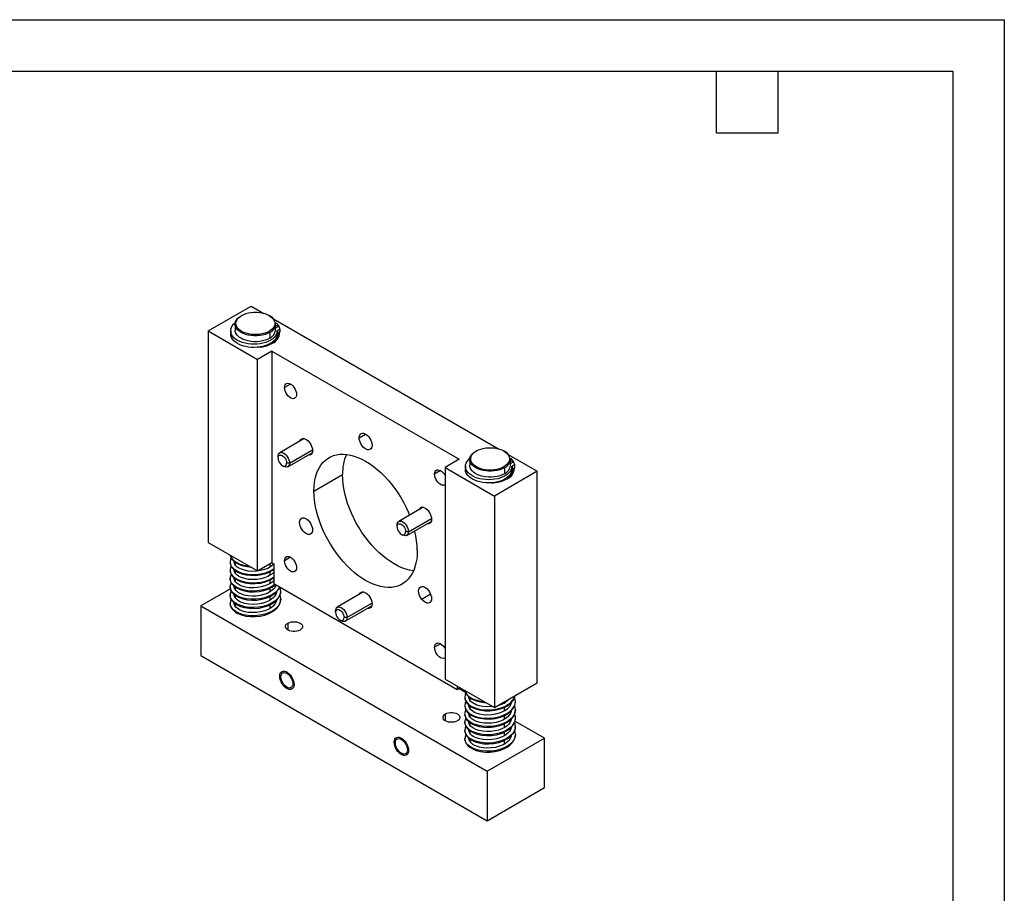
# Model space of a CAD drawing. Header units: millimetres. Extents: x 0 to 559, y 0 to 432.
# Tile 8 of 8: x 316 to 559, y 216 to 432. Entities that reach past the tile are written whole.
import ezdxf

# ---------------------------------------------------------------- set-up
doc = ezdxf.new("R2010")
doc.units = ezdxf.units.MM
doc.header["$LTSCALE"] = 2
doc.layers.add('TEXT', color=140, linetype='Continuous', lineweight=25)

msp = doc.modelspace()

# ---------------------------------------------------------------- linework, layer by layer
at = {"color": 7, "linetype": 'Continuous'}
for p, q in [((0.005, 431.805), (558.805, 431.805)), ((558.805, 431.805), (558.805, 0.005))]:
    msp.add_line(p, q, dxfattribs=at)
for p, q in [((362.129, 354.902), (372.736, 361.025)), ((372.736, 361.025), (375.889, 359.204)), ((370.261, 358.617), (370.402, 358.699)), ((377.333, 358.617), (377.191, 358.698)), ((378.26, 357.836), (433.872, 325.732)), ((368.797, 356.576), (368.797, 355.106)), ((378.797, 355.106), (378.797, 356.576)), ((379.252, 354.99), (379.797, 355.305)), ((379.797, 355.305), (379.787, 354.524)), ((379.854, 355.402), (379.854, 354.627)), ((362.129, 354.902), (374.327, 347.86)), ((362.129, 354.902), (362.129, 302.643)), ((367.693, 354.902), (367.693, 354.127)), ((377.191, 354.78), (377.332, 354.535)), ((377.332, 354.535), (377.332, 353.065)), ((379.193, 354.133), (379.193, 354.908)), ((379.252, 354.99), (379.252, 354.215)), ((379.788, 354.524), (379.252, 354.215)), ((379.688, 354.374), (379.662, 354.452)), ((379.783, 354.521), (379.787, 354.482)), ((377.907, 351.917), (377.934, 351.781)), ((377.862, 349.901), (374.327, 347.86)), ((374.327, 295.602), (374.327, 347.86)), ((377.862, 349.901), (424.178, 323.164)), ((377.862, 349.901), (377.862, 297.643)), ((382.487, 341.769), (381.002, 340.912)), ((399.429, 328.469), (401.02, 329.388)), ((385.839, 328.266), (379.808, 324.785)), ((379.394, 323.461), (379.394, 323.869)), ((381.808, 321.321), (387.839, 324.802)), ((382.222, 322.236), (387.905, 325.517)), ((428.244, 325.144), (428.385, 325.226)), ((435.315, 325.144), (435.174, 325.226)), ((436.242, 324.363), (443.447, 320.205)), ((380.454, 321.624), (380.808, 321.42)), ((382.222, 322.236), (381.515, 322.236)), ((424.178, 323.164), (420.642, 321.123)), ((420.642, 321.123), (432.84, 314.081)), ((420.642, 321.123), (420.642, 268.864)), ((425.676, 321.429), (425.676, 320.654)), ((426.779, 323.103), (426.779, 321.633)), ((435.173, 321.307), (435.315, 321.062)), ((436.779, 321.633), (436.779, 323.103)), ((437.176, 320.66), (437.176, 321.435)), ((437.234, 321.517), (437.78, 321.832)), ((437.234, 321.517), (437.234, 320.742)), ((437.78, 321.832), (437.77, 321.052)), ((437.837, 321.929), (437.837, 321.154)), ((388.257, 315.322), (395.328, 319.404)), ((419.554, 320.371), (418.068, 319.514)), ((443.447, 320.205), (432.84, 314.081)), ((435.315, 321.062), (435.315, 319.592)), ((437.77, 321.051), (437.234, 320.742)), ((437.671, 320.901), (437.645, 320.979)), ((437.766, 321.049), (437.77, 321.01)), ((443.447, 267.946), (443.447, 320.205)), ((435.889, 318.444), (435.917, 318.309)), ((432.84, 314.081), (432.84, 261.823)), ((415.233, 311.298), (409.202, 307.816)), ((408.787, 306.492), (408.787, 306.9)), ((411.202, 304.352), (417.232, 307.833)), ((411.616, 305.268), (417.299, 308.548)), ((417.095, 307.554), (416.513, 307.218)), ((387.119, 304.589), (387.701, 304.925)), ((409.848, 304.655), (410.201, 304.451)), ((411.616, 305.268), (410.909, 305.268)), ((362.129, 302.643), (374.327, 295.602)), ((367.557, 297.806), (367.553, 297.773)), ((368.547, 297.768), (368.572, 297.91)), ((368.548, 297.742), (368.552, 297.778)), ((368.552, 297.778), (368.569, 297.913)), ((368.797, 297.742), (368.797, 297.071)), ((374.327, 295.602), (377.862, 297.643)), ((377.332, 297.337), (377.332, 296.485)), ((377.862, 297.643), (378.393, 297.337)), ((378.393, 297.337), (378.393, 292.437)), ((382.487, 298.966), (381.002, 298.109)), ((367.559, 295.791), (367.564, 295.73)), ((368.558, 295.776), (368.551, 295.86)), ((368.553, 295.772), (368.567, 295.876)), ((368.561, 295.741), (368.558, 295.776)), ((368.797, 295.696), (368.797, 295.027)), ((377.332, 295.361), (377.332, 294.445)), ((367.553, 293.774), (367.547, 293.711)), ((367.569, 293.693), (367.563, 293.765)), ((368.547, 293.715), (368.566, 293.825)), ((368.561, 293.751), (368.566, 293.693)), ((368.723, 293.711), (368.572, 293.608)), ((368.797, 293.662), (368.797, 293.001)), ((377.332, 293.313), (377.332, 292.405)), ((378.393, 292.437), (423.648, 266.312)), ((378.797, 291.755), (378.797, 292.204)), ((367.625, 291.118), (360.361, 286.925)), ((367.547, 289.63), (367.552, 289.59)), ((367.554, 289.609), (367.558, 289.635)), ((368.547, 291.67), (368.573, 291.796)), ((368.547, 289.63), (368.572, 289.755)), ((368.661, 291.716), (368.551, 291.652)), ((368.573, 289.754), (368.553, 289.611)), ((368.57, 291.71), (368.568, 291.625)), ((368.726, 291.67), (368.569, 291.562)), ((368.797, 291.62), (368.797, 290.957)), ((368.797, 289.564), (368.797, 288.905)), ((377.332, 291.282), (377.332, 290.354)), ((378.797, 289.716), (378.797, 290.183)), ((380.004, 290.349), (380.046, 290.65)), ((380.03, 290.72), (380.021, 290.592)), ((380.046, 290.651), (380.038, 290.727)), ((400.536, 290.386), (394.01, 286.619)), ((417.095, 289.794), (414.922, 288.539)), ((367.566, 287.575), (367.56, 287.63)), ((368.547, 287.587), (368.571, 287.694)), ((368.551, 287.695), (368.563, 287.581)), ((368.797, 287.539), (368.797, 287.333)), ((377.332, 289.239), (377.332, 288.317)), ((377.332, 287.196), (377.332, 286.281)), ((378.797, 287.674), (378.797, 288.144)), ((396.424, 284.071), (402.602, 287.637)), ((360.361, 286.925), (431.072, 246.105)), ((360.361, 286.925), (360.361, 274.677)), ((393.596, 285.295), (393.596, 285.703)), ((396.01, 283.155), (402.535, 286.922)), ((381.858, 280.965), (381.858, 282.68)), ((394.656, 283.458), (395.009, 283.254)), ((396.424, 284.071), (395.717, 284.071)), ((419.554, 277.568), (418.068, 276.71)), ((360.361, 274.677), (431.072, 233.857)), ((420.642, 268.864), (432.84, 261.823)), ((432.84, 261.823), (443.447, 267.946)), ((423.648, 267.13), (423.648, 266.312)), ((423.648, 266.312), (424.355, 266.721)), ((425.71, 265.528), (424, 266.516)), ((425.53, 264.322), (425.534, 264.283)), ((425.54, 264.334), (425.536, 264.3)), ((426.53, 264.296), (426.555, 264.437)), ((426.53, 264.269), (426.535, 264.306)), ((426.535, 264.306), (426.552, 264.44)), ((426.779, 264.269), (426.779, 263.599)), ((435.315, 263.012), (435.315, 263.252)), ((436.779, 262.367), (436.779, 262.846)), ((425.536, 260.301), (425.529, 260.239)), ((425.53, 262.281), (425.569, 261.998)), ((425.542, 262.318), (425.547, 262.257)), ((425.552, 260.22), (425.546, 260.292)), ((426.529, 260.242), (426.549, 260.352)), ((426.541, 262.303), (426.534, 262.387)), ((426.536, 262.299), (426.549, 262.403)), ((426.544, 262.268), (426.541, 262.303)), ((426.544, 260.279), (426.549, 260.22)), ((426.779, 262.224), (426.779, 261.554)), ((435.315, 260.972), (435.315, 261.888)), ((436.779, 260.324), (436.779, 260.815)), ((420.748, 258.514), (420.748, 260.228)), ((425.539, 258.125), (425.551, 258.029)), ((426.53, 258.198), (426.555, 258.323)), ((426.553, 258.237), (426.55, 258.153)), ((426.709, 258.197), (426.552, 258.089)), ((426.706, 260.239), (426.554, 260.135)), ((426.779, 260.189), (426.779, 259.528)), ((426.779, 258.147), (426.779, 257.484)), ((435.315, 258.932), (435.315, 259.84)), ((436.779, 258.283), (436.779, 258.765)), ((445.214, 254.269), (437.92, 258.48)), ((438.001, 259.276), (438.004, 259.146)), ((425.53, 256.157), (425.534, 256.117)), ((425.537, 256.136), (425.541, 256.162)), ((426.53, 256.157), (426.559, 256.301)), ((426.556, 256.282), (426.536, 256.139)), ((426.779, 256.091), (426.779, 255.432)), ((435.315, 256.881), (435.315, 257.81)), ((435.315, 254.844), (435.315, 255.766)), ((436.779, 256.244), (436.779, 256.711)), ((437.987, 256.876), (438.029, 257.178)), ((438.013, 257.247), (438.004, 257.119)), ((438.029, 257.179), (438.021, 257.255)), ((425.549, 254.102), (425.543, 254.157)), ((426.529, 254.114), (426.554, 254.221)), ((426.533, 254.222), (426.545, 254.108)), ((426.779, 254.067), (426.779, 253.861)), ((431.072, 246.105), (445.214, 254.269)), ((435.315, 252.809), (435.315, 253.723)), ((436.779, 254.201), (436.779, 254.672)), ((445.214, 242.021), (445.214, 254.269)), ((431.072, 246.105), (431.072, 233.857)), ((431.072, 233.857), (445.214, 242.021))]:
    msp.add_line(p, q)
at = {"flags": 128}
for points in [[(377.332, 354.535), (376.793, 354.265), (376.193, 354.043), (375.544, 353.871), (374.859, 353.755), (374.153, 353.697), (373.44, 353.697), (372.734, 353.755), (372.049, 353.871), (371.4, 354.043), (370.8, 354.265), (370.261, 354.535), (369.794, 354.846), (369.408, 355.193), (369.112, 355.567), (368.911, 355.962), (368.809, 356.37), (368.809, 356.782), (368.911, 357.189), (369.112, 357.585), (369.408, 357.959), (369.794, 358.306), (370.261, 358.617)], [(377.191, 354.78), (376.673, 354.521), (376.097, 354.307), (375.474, 354.143), (374.817, 354.032), (374.139, 353.975), (373.454, 353.975), (372.776, 354.032), (372.119, 354.143), (371.496, 354.307), (370.92, 354.521), (370.402, 354.78), (369.954, 355.079), (369.584, 355.411), (369.299, 355.771), (369.106, 356.15), (369.009, 356.542), (369.009, 356.937), (369.106, 357.328), (369.299, 357.708), (369.584, 358.067), (369.954, 358.4), (370.402, 358.699)], [(370.402, 358.699), (370.92, 358.957), (371.496, 359.171), (372.119, 359.335), (372.776, 359.447), (373.454, 359.503), (374.139, 359.503), (374.817, 359.447), (375.474, 359.335), (376.097, 359.171), (376.673, 358.957), (377.191, 358.699), (377.639, 358.4), (378.009, 358.067), (378.294, 357.708), (378.487, 357.328), (378.584, 356.937), (378.584, 356.542), (378.487, 356.15), (378.294, 355.771), (378.009, 355.411), (377.639, 355.079), (377.191, 354.78)], [(379.193, 354.908), (379.145, 354.476), (379.001, 354.051), (378.762, 353.641), (378.433, 353.253), (378.019, 352.892), (377.527, 352.565), (376.966, 352.279), (376.345, 352.036), (375.675, 351.843), (374.966, 351.701), (374.232, 351.614), (373.485, 351.583), (372.737, 351.608), (372, 351.689), (371.289, 351.824), (370.614, 352.012), (369.987, 352.249), (369.418, 352.531), (368.918, 352.854), (368.495, 353.211), (368.156, 353.597), (367.907, 354.005), (367.752, 354.428), (367.693, 354.859), (367.733, 355.291), (367.869, 355.717), (368.1, 356.129), (368.422, 356.519), (368.824, 356.879)], [(378.797, 356.271), (378.852, 356.272), (379.044, 356.25), (379.206, 356.188), (379.314, 356.094), (379.352, 355.984), (379.314, 355.873), (379.206, 355.78)], [(379.193, 354.133), (379.145, 353.701), (379.001, 353.276), (378.762, 352.866), (378.433, 352.478), (378.019, 352.117), (377.527, 351.79), (376.966, 351.504), (376.345, 351.261), (375.675, 351.068), (374.966, 350.926), (374.232, 350.839), (373.485, 350.808), (372.737, 350.833), (372, 350.914), (371.289, 351.049), (370.614, 351.237), (369.987, 351.474), (369.418, 351.756), (368.918, 352.079), (368.495, 352.436), (368.156, 352.822), (367.907, 353.23), (367.752, 353.653), (367.693, 354.084), (367.693, 354.127)], [(377.332, 353.065), (376.793, 352.795), (376.193, 352.573), (375.544, 352.402), (374.859, 352.286), (374.153, 352.227), (373.44, 352.227), (372.734, 352.286), (372.049, 352.402), (371.4, 352.573), (370.8, 352.795), (370.261, 353.065), (369.794, 353.376), (369.408, 353.723), (369.112, 354.097), (368.911, 354.493), (368.809, 354.9), (368.797, 355.106)], [(379.776, 354.004), (379.745, 354.17), (379.688, 354.374)], [(375.137, 350.913), (374.339, 350.84), (374.127, 350.831)], [(381.002, 340.912), (381.039, 341.272), (381.149, 341.571), (381.326, 341.794), (381.561, 341.929), (381.843, 341.971), (382.156, 341.917), (382.487, 341.769), (382.817, 341.535), (383.131, 341.227), (383.413, 340.861), (383.648, 340.453), (383.825, 340.026), (383.935, 339.6), (383.972, 339.197)], [(383.972, 339.197), (383.935, 338.837), (383.825, 338.538), (383.648, 338.315), (383.413, 338.179), (383.131, 338.137), (382.817, 338.192), (382.487, 338.34), (382.156, 338.573), (381.843, 338.881), (381.561, 339.248), (381.326, 339.655), (381.149, 340.083), (381.039, 340.509), (381.002, 340.912)], [(399.429, 328.469), (399.464, 328.831), (399.567, 329.137), (399.733, 329.374), (399.956, 329.531), (400.225, 329.601), (400.528, 329.582), (400.854, 329.474), (401.186, 329.282), (401.512, 329.014), (401.816, 328.683), (402.085, 328.302), (402.307, 327.888), (402.474, 327.459), (402.576, 327.034), (402.611, 326.632)], [(402.611, 326.632), (402.576, 326.27), (402.474, 325.964), (402.307, 325.728), (402.085, 325.571), (401.816, 325.5), (401.512, 325.52), (401.186, 325.628), (400.854, 325.82), (400.528, 326.087), (400.225, 326.419), (399.956, 326.8), (399.733, 327.214), (399.567, 327.643), (399.464, 328.067), (399.429, 328.469)], [(384.808, 327.671), (384.87, 327.823), (385.036, 328.06), (385.259, 328.217), (385.528, 328.287), (385.832, 328.268), (386.157, 328.16), (386.489, 327.968), (386.815, 327.7), (387.119, 327.368)], [(387.119, 327.368), (387.388, 326.987), (387.61, 326.573), (387.777, 326.145), (387.879, 325.72), (387.914, 325.318), (387.879, 324.956), (387.777, 324.65), (387.61, 324.414), (387.388, 324.257), (387.119, 324.186), (386.815, 324.206), (386.808, 324.207)], [(428.385, 325.226), (428.903, 325.485), (429.479, 325.699), (430.102, 325.863), (430.759, 325.974), (431.437, 326.03), (432.122, 326.03), (432.8, 325.974), (433.457, 325.863), (434.08, 325.699), (434.656, 325.485), (435.173, 325.226), (435.622, 324.927), (435.992, 324.594), (436.277, 324.235), (436.47, 323.855), (436.567, 323.464), (436.567, 323.069), (436.47, 322.677), (436.277, 322.298), (435.992, 321.938), (435.622, 321.606), (435.173, 321.307)], [(379.394, 323.869), (379.429, 324.212), (379.534, 324.497), (379.702, 324.709), (379.926, 324.838), (380.194, 324.878), (380.493, 324.826), (380.808, 324.686), (381.122, 324.463), (381.421, 324.17), (381.69, 323.82), (381.913, 323.433), (382.082, 323.026), (382.187, 322.62), (382.222, 322.236)], [(379.394, 323.461), (379.43, 323.757), (379.536, 323.991), (379.704, 324.148), (379.924, 324.215), (380.18, 324.19), (380.454, 324.073), (380.729, 323.873), (380.985, 323.603), (381.204, 323.282), (381.373, 322.931), (381.479, 322.574), (381.515, 322.236)], [(388.257, 315.322), (388.293, 316.403), (388.399, 317.436), (388.577, 318.417), (388.824, 319.339), (389.139, 320.197), (389.521, 320.987), (389.967, 321.704), (390.475, 322.344), (391.041, 322.904), (391.664, 323.38), (392.339, 323.769), (393.062, 324.071), (393.83, 324.282), (394.638, 324.402), (395.482, 324.43), (396.357, 324.365), (397.258, 324.209), (398.18, 323.962), (399.118, 323.626), (400.066, 323.202), (401.02, 322.692), (401.974, 322.101), (402.922, 321.43), (403.86, 320.683), (404.782, 319.866), (405.683, 318.982), (406.558, 318.036), (407.402, 317.034), (408.21, 315.981), (408.978, 314.883), (409.701, 313.746), (410.376, 312.577), (410.999, 311.383), (411.566, 310.169), (411.902, 309.375)], [(435.315, 321.062), (434.776, 320.792), (434.176, 320.57), (433.527, 320.399), (432.842, 320.283), (432.136, 320.224), (431.423, 320.224), (430.716, 320.283), (430.032, 320.399), (429.383, 320.57), (428.783, 320.792), (428.244, 321.062), (427.777, 321.373), (427.391, 321.72), (427.095, 322.094), (426.894, 322.49), (426.792, 322.897), (426.792, 323.309), (426.894, 323.717), (427.095, 324.112), (427.391, 324.486), (427.777, 324.833), (428.244, 325.144)], [(435.173, 321.307), (434.656, 321.048), (434.08, 320.834), (433.457, 320.67), (432.8, 320.559), (432.122, 320.503), (431.437, 320.503), (430.759, 320.559), (430.102, 320.67), (429.479, 320.834), (428.903, 321.048), (428.385, 321.307), (427.937, 321.606), (427.566, 321.938), (427.282, 322.298), (427.089, 322.677), (426.992, 323.069), (426.992, 323.464), (427.089, 323.855), (427.282, 324.235), (427.566, 324.594), (427.937, 324.927), (428.385, 325.226)], [(379.394, 323.461), (379.43, 323.123), (379.536, 322.766), (379.704, 322.415), (379.924, 322.094), (380.18, 321.824), (380.454, 321.624), (380.729, 321.507), (380.985, 321.482), (381.204, 321.55), (381.373, 321.706), (381.479, 321.94), (381.515, 322.236)], [(382.222, 322.236), (382.187, 321.893), (382.082, 321.609), (381.913, 321.396), (381.69, 321.267), (381.421, 321.227), (381.122, 321.279), (380.808, 321.42), (380.808, 321.42)], [(437.176, 321.435), (437.128, 321.003), (436.984, 320.579), (436.745, 320.169), (436.416, 319.78), (436.002, 319.419), (435.51, 319.093), (434.949, 318.806), (434.328, 318.564), (433.657, 318.37), (432.949, 318.229), (432.215, 318.141), (431.468, 318.11), (430.719, 318.135), (429.983, 318.216), (429.271, 318.352), (428.596, 318.54), (427.969, 318.777), (427.401, 319.059), (426.901, 319.381), (426.478, 319.738), (426.139, 320.124), (425.89, 320.532), (425.735, 320.955), (425.676, 321.387), (425.715, 321.819), (425.852, 322.244), (426.083, 322.656), (426.404, 323.047), (426.807, 323.406)], [(435.315, 319.592), (434.776, 319.323), (434.176, 319.1), (433.527, 318.929), (432.842, 318.813), (432.136, 318.754), (431.423, 318.754), (430.716, 318.813), (430.032, 318.929), (429.383, 319.1), (428.783, 319.323), (428.244, 319.592), (427.777, 319.904), (427.391, 320.25), (427.095, 320.625), (426.894, 321.02), (426.792, 321.427), (426.779, 321.633)], [(436.779, 322.798), (436.835, 322.8), (437.026, 322.778), (437.189, 322.715), (437.297, 322.621), (437.335, 322.511), (437.297, 322.401), (437.189, 322.307)], [(412.859, 295.612), (412.754, 295.624), (411.853, 295.78), (410.931, 296.027), (409.993, 296.364), (409.045, 296.788), (408.091, 297.297), (407.137, 297.889), (406.189, 298.56), (405.251, 299.306), (404.329, 300.124), (403.428, 301.008), (402.553, 301.954), (401.71, 302.956), (400.901, 304.009), (400.133, 305.107), (399.41, 306.243), (398.735, 307.412), (398.112, 308.607), (397.546, 309.821), (397.038, 311.047), (396.592, 312.279), (396.21, 313.51), (395.895, 314.732), (395.648, 315.94), (395.47, 317.125), (395.364, 318.282), (395.328, 319.404)], [(418.068, 319.514), (418.106, 319.874), (418.216, 320.173), (418.392, 320.396), (418.628, 320.531), (418.909, 320.573), (419.223, 320.519), (419.553, 320.371), (419.884, 320.137), (420.198, 319.829), (420.479, 319.462), (420.642, 319.193)], [(420.642, 316.862), (420.479, 316.781), (420.198, 316.739), (419.884, 316.794), (419.553, 316.942), (419.223, 317.175), (418.909, 317.483), (418.628, 317.85), (418.392, 318.257), (418.216, 318.685), (418.106, 319.11), (418.068, 319.514)], [(437.176, 320.66), (437.128, 320.228), (436.984, 319.804), (436.745, 319.394), (436.416, 319.005), (436.002, 318.644), (435.51, 318.318), (434.949, 318.031), (434.328, 317.789), (433.657, 317.595), (432.949, 317.453), (432.215, 317.366), (431.468, 317.335), (430.719, 317.36), (429.983, 317.441), (429.271, 317.577), (428.596, 317.764), (427.969, 318.001), (427.401, 318.284), (426.901, 318.606), (426.478, 318.963), (426.139, 319.349), (425.89, 319.757), (425.735, 320.18), (425.676, 320.612), (425.676, 320.654)], [(437.759, 320.531), (437.728, 320.697), (437.671, 320.901)], [(413.783, 300.586), (413.748, 299.505), (413.641, 298.471), (413.463, 297.491), (413.216, 296.569), (412.901, 295.71), (412.519, 294.921), (412.073, 294.204), (411.566, 293.563), (410.999, 293.004), (410.376, 292.528), (409.701, 292.138), (408.978, 291.837), (408.21, 291.626), (407.402, 291.506), (406.558, 291.478), (405.683, 291.542), (404.782, 291.698), (403.86, 291.945), (402.922, 292.282), (401.974, 292.706), (401.02, 293.215), (400.066, 293.807), (399.118, 294.478), (398.18, 295.224), (397.258, 296.042), (396.357, 296.926), (395.482, 297.872), (394.638, 298.874), (393.83, 299.927), (393.062, 301.025), (392.339, 302.161), (391.664, 303.33), (391.041, 304.525), (390.475, 305.739), (389.967, 306.965), (389.521, 308.197), (389.139, 309.428), (388.824, 310.65), (388.577, 311.857), (388.399, 313.043), (388.293, 314.2), (388.257, 315.322)], [(414.922, 311.318), (415.225, 311.299), (415.551, 311.191), (415.883, 310.999), (416.209, 310.731), (416.513, 310.4), (416.782, 310.019), (417.004, 309.605), (417.171, 309.176), (417.273, 308.752), (417.308, 308.349), (417.273, 307.988), (417.171, 307.682), (417.004, 307.445), (416.782, 307.288), (416.513, 307.218)], [(387.119, 304.589), (386.815, 304.609), (386.489, 304.717), (386.157, 304.909), (385.832, 305.176), (385.528, 305.508), (385.259, 305.889), (385.036, 306.303), (384.87, 306.731), (384.767, 307.156), (384.732, 307.558), (384.767, 307.92), (384.87, 308.226), (385.036, 308.463), (385.259, 308.62), (385.528, 308.69)], [(385.528, 308.69), (385.832, 308.671), (386.157, 308.563), (386.489, 308.371), (386.815, 308.103), (387.119, 307.772), (387.388, 307.39), (387.61, 306.976), (387.777, 306.548), (387.879, 306.123), (387.914, 305.721), (387.879, 305.359), (387.777, 305.053), (387.61, 304.817), (387.388, 304.66), (387.119, 304.589)], [(408.787, 306.9), (408.823, 307.243), (408.927, 307.528), (409.096, 307.74), (409.32, 307.87), (409.588, 307.91), (409.887, 307.858), (410.202, 307.717), (410.516, 307.494), (410.815, 307.201), (411.083, 306.852), (411.307, 306.464), (411.476, 306.057), (411.58, 305.651), (411.616, 305.268)], [(408.787, 306.492), (408.824, 306.788), (408.93, 307.022), (409.098, 307.179), (409.318, 307.247), (409.574, 307.221), (409.848, 307.105), (410.123, 306.904), (410.378, 306.634), (410.598, 306.313), (410.767, 305.962), (410.873, 305.605), (410.909, 305.268)], [(408.787, 306.492), (408.824, 306.154), (408.93, 305.798), (409.098, 305.447), (409.318, 305.125), (409.574, 304.855), (409.848, 304.655), (410.123, 304.538), (410.378, 304.513), (410.598, 304.581), (410.767, 304.737), (410.873, 304.971), (410.909, 305.268)], [(416.513, 307.218), (416.209, 307.237), (416.202, 307.238)], [(411.616, 305.268), (411.58, 304.925), (411.476, 304.64), (411.307, 304.427), (411.083, 304.298), (410.815, 304.258), (410.516, 304.31), (410.202, 304.451), (410.201, 304.451)], [(367.587, 299.511), (367.61, 299.331), (367.756, 298.921), (367.933, 298.604), (368.124, 298.346), (368.639, 297.845), (369.342, 297.384), (370.212, 297.001), (371.221, 296.718), (372.344, 296.551), (372.699, 296.541)], [(367.587, 299.511), (367.734, 299.04), (368.07, 298.525), (368.566, 298.05), (369.207, 297.63), (369.976, 297.278), (370.85, 297.006), (371.807, 296.821), (372.287, 296.779)], [(367.82, 298.807), (367.642, 298.416), (367.547, 297.794)], [(367.547, 297.795), (367.594, 297.356), (367.709, 296.988), (367.93, 296.568), (368.131, 296.296), (368.273, 296.137), (368.425, 295.987), (368.944, 295.581), (369.637, 295.194), (370.487, 294.867), (371.489, 294.624), (372.602, 294.491), (373.756, 294.485), (374.912, 294.607), (376.032, 294.857), (377.044, 295.215), (377.905, 295.651), (378.393, 295.991)], [(367.827, 296.764), (367.678, 296.482), (367.547, 295.754)], [(367.553, 297.773), (367.548, 297.731), (367.655, 297.187), (367.933, 296.661), (368.374, 296.17), (368.966, 295.73), (369.691, 295.352), (370.531, 295.051), (371.462, 294.834), (372.457, 294.711), (373.49, 294.686), (374.531, 294.761), (375.552, 294.935), (376.524, 295.206), (377.42, 295.567), (378.216, 296.01), (378.393, 296.145)], [(378.393, 297.31), (378.061, 296.985), (377.52, 296.587), (376.834, 296.214), (376.011, 295.894), (375.075, 295.651), (374.074, 295.506), (373.044, 295.471), (372.025, 295.549), (371.1, 295.73), (370.338, 295.978), (369.922, 296.166), (369.577, 296.361), (369.251, 296.592), (368.999, 296.821), (368.774, 297.099), (368.61, 297.424), (368.547, 297.794)], [(368.711, 297.798), (368.617, 297.728), (368.566, 297.682)], [(381.002, 298.109), (381.039, 298.469), (381.149, 298.768), (381.326, 298.991), (381.561, 299.126), (381.843, 299.168), (382.156, 299.114), (382.487, 298.966), (382.817, 298.732), (383.131, 298.424), (383.413, 298.057), (383.648, 297.65), (383.825, 297.223), (383.935, 296.797), (383.972, 296.394)], [(383.972, 296.394), (383.935, 296.034), (383.825, 295.735), (383.648, 295.512), (383.413, 295.376), (383.131, 295.334), (382.817, 295.389), (382.487, 295.537), (382.156, 295.77), (381.843, 296.078), (381.561, 296.445), (381.326, 296.852), (381.149, 297.28), (381.039, 297.705), (381.002, 298.109)], [(367.547, 295.754), (367.625, 295.188), (367.798, 294.752), (367.987, 294.442), (368.148, 294.235), (368.591, 293.801), (369.276, 293.338), (370.162, 292.936), (371.242, 292.631), (372.466, 292.459), (373.762, 292.444), (375.075, 292.593), (376.337, 292.909), (377.448, 293.36), (378.37, 293.917), (378.393, 293.936)], [(367.564, 295.73), (367.597, 295.336), (367.816, 294.802), (368.2, 294.297), (368.74, 293.837), (369.421, 293.436), (370.223, 293.106), (371.124, 292.859), (372.1, 292.702), (373.123, 292.642), (374.165, 292.682), (375.196, 292.821), (376.188, 293.059), (377.114, 293.388), (377.948, 293.803), (378.393, 294.106)], [(378.393, 295.272), (378.1, 294.978), (377.569, 294.577), (376.891, 294.199), (376.074, 293.873), (375.143, 293.623), (374.144, 293.472), (373.114, 293.428), (372.092, 293.499), (371.16, 293.673), (370.39, 293.916), (369.969, 294.101), (369.618, 294.294), (369.284, 294.524), (369.022, 294.756), (368.786, 295.039), (368.614, 295.373), (368.547, 295.754)], [(368.715, 295.76), (368.679, 295.736), (368.566, 295.643)], [(367.547, 293.712), (367.603, 293.236), (367.736, 292.841), (367.902, 292.529), (368.083, 292.272), (368.545, 291.798), (369.161, 291.362), (369.998, 290.957), (371.075, 290.626), (372.275, 290.434), (373.511, 290.393), (374.731, 290.496), (375.891, 290.735), (376.951, 291.093), (377.883, 291.556), (378.656, 292.098), (378.797, 292.237)], [(378.667, 292.279), (378.302, 291.984), (377.42, 291.484), (376.413, 291.087), (375.315, 290.803), (374.164, 290.64), (373.001, 290.603), (371.865, 290.689), (370.796, 290.895), (369.832, 291.211), (369.005, 291.623), (368.343, 292.115), (367.872, 292.669), (367.606, 293.263), (367.569, 293.693)], [(378.393, 293.241), (378.154, 292.985), (377.619, 292.569), (376.947, 292.185), (376.157, 291.859), (375.267, 291.609), (374.304, 291.447), (373.302, 291.387), (372.297, 291.434), (371.331, 291.591), (370.478, 291.841), (369.815, 292.139), (369.33, 292.448), (369.099, 292.64), (368.847, 292.916), (368.636, 293.275), (368.547, 293.715)], [(378.952, 292.115), (378.776, 291.707), (378.577, 291.405), (378.406, 291.197), (377.975, 290.789), (377.398, 290.388), (376.688, 290.025), (375.868, 289.725), (374.957, 289.503), (373.984, 289.375), (372.983, 289.348), (371.993, 289.429), (371.054, 289.618), (370.25, 289.89), (369.663, 290.184), (369.262, 290.459), (369.067, 290.63), (368.837, 290.888), (368.635, 291.236), (368.547, 291.671)], [(380.021, 290.592), (379.987, 290.111), (379.721, 289.397), (379.249, 288.722), (378.589, 288.108), (377.761, 287.574), (376.797, 287.138), (375.728, 286.811), (374.592, 286.603), (373.429, 286.519), (372.278, 286.56), (371.18, 286.723), (370.173, 287), (369.291, 287.378), (368.566, 287.843), (368.023, 288.377), (367.679, 288.958), (367.548, 289.565), (367.554, 289.609)], [(367.556, 291.597), (367.613, 291.151), (367.759, 290.75), (367.918, 290.462), (368.045, 290.281), (368.155, 290.144), (368.285, 290), (368.826, 289.538), (369.599, 289.089), (370.55, 288.724), (371.662, 288.47), (372.896, 288.353), (374.165, 288.389), (375.412, 288.578), (376.589, 288.912), (377.602, 289.357), (378.343, 289.814), (378.704, 290.097), (379.018, 290.39), (379.36, 290.785), (379.61, 291.156), (379.829, 291.597), (379.832, 291.607)], [(367.561, 289.504), (367.6, 289.163), (367.729, 288.775), (367.891, 288.464), (368.074, 288.201), (368.574, 287.691), (369.268, 287.218), (370.131, 286.823), (371.137, 286.529), (372.261, 286.352), (373.469, 286.309), (374.718, 286.412), (375.957, 286.67), (377.099, 287.073), (378.026, 287.56), (378.741, 288.088), (379.27, 288.63), (379.475, 288.903), (379.709, 289.294), (379.938, 289.874), (379.961, 290.041)], [(379.805, 291.622), (379.42, 290.971), (378.816, 290.335), (378.039, 289.775), (377.114, 289.306), (376.074, 288.943), (374.956, 288.697), (373.797, 288.574), (372.637, 288.575), (371.519, 288.701), (370.479, 288.942), (369.554, 289.29), (368.777, 289.729), (368.173, 290.243), (367.765, 290.812), (367.566, 291.414), (367.574, 291.711)], [(379.019, 290.392), (379.006, 290.267), (378.899, 289.92), (378.744, 289.611), (378.562, 289.344), (378.181, 288.927), (377.777, 288.596), (377.188, 288.227), (376.371, 287.854), (375.391, 287.555), (374.335, 287.368), (373.248, 287.304), (372.179, 287.364), (371.222, 287.533), (370.43, 287.777), (369.995, 287.964), (369.632, 288.161), (369.277, 288.405), (369.012, 288.643), (368.778, 288.927), (368.611, 289.258), (368.547, 289.63), (368.547, 289.63)], [(380.046, 288.608), (379.961, 289.296), (379.842, 289.633)], [(380.029, 290.825), (379.99, 291.212), (379.884, 291.576)], [(399.505, 289.791), (399.567, 289.943), (399.733, 290.18), (399.956, 290.337), (400.225, 290.407), (400.528, 290.388), (400.854, 290.28), (401.186, 290.088), (401.512, 289.82), (401.816, 289.489), (402.085, 289.108), (402.307, 288.694), (402.474, 288.265), (402.576, 287.84), (402.611, 287.438)], [(414.922, 288.539), (414.652, 288.92), (414.43, 289.334), (414.264, 289.763), (414.161, 290.187), (414.126, 290.589), (414.161, 290.951), (414.264, 291.257), (414.43, 291.494), (414.652, 291.651), (414.922, 291.721), (415.225, 291.702), (415.551, 291.594), (415.883, 291.402), (416.209, 291.134), (416.513, 290.803)], [(416.513, 290.803), (416.782, 290.422), (417.004, 290.008), (417.171, 289.579), (417.273, 289.155), (417.308, 288.752), (417.273, 288.391), (417.171, 288.085), (417.004, 287.848), (416.782, 287.691), (416.513, 287.621), (416.209, 287.64), (415.883, 287.748), (415.551, 287.94), (415.225, 288.207), (414.922, 288.539)], [(367.826, 288.587), (367.713, 288.404), (367.547, 287.59)], [(367.547, 287.59), (367.608, 287.091), (367.745, 286.697), (367.901, 286.407), (368.034, 286.212), (368.147, 286.07), (368.278, 285.925), (368.793, 285.479), (369.497, 285.056), (370.374, 284.697), (371.42, 284.43), (372.576, 284.286), (373.777, 284.279), (374.981, 284.412), (376.135, 284.68), (377.156, 285.057), (378.015, 285.512), (378.695, 286.007), (379.15, 286.448), (379.362, 286.704), (379.647, 287.138), (379.837, 287.536), (379.986, 288.027), (380.036, 288.508)], [(380.041, 288.609), (380.046, 288.57), (379.926, 287.841), (379.594, 287.137), (379.06, 286.479), (378.344, 285.889), (377.47, 285.384), (376.469, 284.981), (375.375, 284.691), (374.226, 284.522), (373.062, 284.477), (371.924, 284.558), (370.85, 284.757), (369.879, 285.067), (369.044, 285.475), (368.374, 285.964), (367.892, 286.515), (367.615, 287.107), (367.566, 287.575)], [(379.016, 288.369), (378.987, 288.145), (378.85, 287.77), (378.691, 287.485), (378.533, 287.265), (378.151, 286.858), (377.664, 286.475), (376.996, 286.085), (376.122, 285.723), (375.112, 285.451), (374.066, 285.299), (373.029, 285.264), (372.043, 285.34), (371.167, 285.506), (370.428, 285.736), (370.014, 285.913), (369.65, 286.108), (369.272, 286.368), (369.001, 286.612), (368.769, 286.899), (368.608, 287.226), (368.547, 287.589), (368.547, 287.589)], [(402.611, 287.438), (402.576, 287.076), (402.474, 286.77), (402.307, 286.534), (402.085, 286.377), (401.816, 286.307), (401.512, 286.326), (401.505, 286.327)], [(393.596, 285.703), (393.631, 286.046), (393.736, 286.331), (393.904, 286.544), (394.128, 286.673), (394.396, 286.713), (394.695, 286.661), (395.01, 286.52), (395.324, 286.298), (395.623, 286.004), (395.891, 285.655), (396.115, 285.267), (396.284, 284.86), (396.388, 284.455), (396.424, 284.071)], [(393.596, 285.295), (393.632, 285.591), (393.738, 285.826), (393.906, 285.982), (394.126, 286.05), (394.382, 286.025), (394.656, 285.908), (394.931, 285.708), (395.186, 285.438), (395.406, 285.116), (395.575, 284.765), (395.681, 284.409), (395.717, 284.071)], [(393.596, 285.295), (393.632, 284.957), (393.738, 284.601), (393.906, 284.25), (394.126, 283.928), (394.382, 283.658), (394.656, 283.458), (394.931, 283.341), (395.186, 283.316), (395.406, 283.384), (395.575, 283.54), (395.681, 283.775), (395.717, 284.071)], [(384.827, 280.965), (384.46, 280.796), (384.036, 280.678), (383.578, 280.618), (383.107, 280.618), (382.649, 280.678), (382.225, 280.796), (381.858, 280.965), (381.564, 281.178), (381.36, 281.422), (381.256, 281.687), (381.256, 281.958), (381.36, 282.223), (381.564, 282.467), (381.858, 282.68)], [(381.858, 282.68), (382.225, 282.849), (382.649, 282.967), (383.107, 283.027), (383.578, 283.027), (384.036, 282.967), (384.46, 282.849), (384.827, 282.68), (385.121, 282.467), (385.325, 282.223), (385.429, 281.958), (385.429, 281.687), (385.325, 281.422), (385.121, 281.178), (384.827, 280.965)], [(396.424, 284.071), (396.388, 283.728), (396.284, 283.443), (396.115, 283.231), (395.891, 283.101), (395.623, 283.061), (395.324, 283.113), (395.01, 283.254), (395.009, 283.254)], [(418.068, 276.71), (418.106, 277.071), (418.216, 277.37), (418.392, 277.593), (418.628, 277.728), (418.909, 277.77), (419.223, 277.716), (419.553, 277.568), (419.884, 277.334), (420.198, 277.026), (420.479, 276.659), (420.642, 276.39)], [(420.642, 274.059), (420.479, 273.978), (420.198, 273.936), (419.884, 273.991), (419.553, 274.138), (419.223, 274.372), (418.909, 274.68), (418.628, 275.047), (418.392, 275.454), (418.216, 275.882), (418.106, 276.307), (418.068, 276.71)], [(379.807, 269.575), (379.846, 269.977), (379.96, 270.317), (380.145, 270.58), (380.392, 270.755), (380.691, 270.833), (381.028, 270.812), (381.39, 270.692), (381.759, 270.478), (382.121, 270.181), (382.459, 269.812), (382.758, 269.389), (383.005, 268.929), (383.19, 268.453), (383.304, 267.981), (383.342, 267.534)], [(380.09, 269.412), (380.127, 269.772), (380.237, 270.071), (380.414, 270.294), (380.649, 270.43), (380.93, 270.472), (381.244, 270.417), (381.575, 270.27), (381.905, 270.036), (382.219, 269.728), (382.501, 269.361), (382.736, 268.954), (382.913, 268.527), (383.022, 268.101), (383.06, 267.698)], [(383.342, 267.534), (383.304, 267.132), (383.19, 266.792), (383.005, 266.529), (382.758, 266.355), (382.459, 266.277), (382.121, 266.298), (381.759, 266.418), (381.39, 266.631), (381.028, 266.929), (380.691, 267.297), (380.392, 267.721), (380.145, 268.181), (379.96, 268.657), (379.846, 269.129), (379.807, 269.575)], [(383.06, 267.698), (383.022, 267.338), (382.913, 267.039), (382.736, 266.816), (382.501, 266.68), (382.219, 266.638), (381.905, 266.692), (381.575, 266.84), (381.244, 267.074), (380.93, 267.382), (380.649, 267.749), (380.414, 268.156), (380.237, 268.583), (380.127, 269.009), (380.09, 269.412)], [(425.803, 265.334), (425.625, 264.943), (425.53, 264.321)], [(425.57, 266.038), (425.592, 265.858), (425.739, 265.448), (425.916, 265.132), (426.106, 264.873), (426.621, 264.373), (427.325, 263.911), (428.195, 263.528), (429.204, 263.245), (430.327, 263.079), (430.682, 263.069)], [(425.57, 266.038), (425.717, 265.567), (426.053, 265.052), (426.549, 264.577), (427.19, 264.157), (427.958, 263.805), (428.833, 263.533), (429.79, 263.349), (430.27, 263.306)], [(425.809, 263.292), (425.661, 263.009), (425.53, 262.281)], [(425.536, 264.3), (425.531, 264.258), (425.638, 263.714), (425.916, 263.188), (426.356, 262.698), (426.948, 262.257), (427.674, 261.879), (428.514, 261.578), (429.444, 261.362), (430.44, 261.238), (431.473, 261.213), (432.514, 261.288), (433.535, 261.463), (434.507, 261.733), (435.403, 262.094), (436.199, 262.537), (436.871, 263.05), (437.402, 263.622), (437.778, 264.237), (437.951, 264.773)], [(425.543, 264.194), (425.577, 263.884), (425.692, 263.515), (425.913, 263.095), (426.114, 262.824), (426.255, 262.664), (426.407, 262.515), (426.927, 262.108), (427.62, 261.722), (428.47, 261.395), (429.472, 261.151), (430.585, 261.018), (431.739, 261.012), (432.895, 261.134), (434.015, 261.384), (435.027, 261.742), (435.887, 262.179), (436.591, 262.669), (437.117, 263.165), (437.253, 263.324), (437.378, 263.483), (437.55, 263.737), (437.706, 264.016), (437.859, 264.375), (437.97, 264.785)], [(425.547, 262.257), (425.58, 261.863), (425.799, 261.329), (426.183, 260.825), (426.723, 260.364), (427.404, 259.963), (428.206, 259.634), (429.107, 259.386), (430.083, 259.23), (431.106, 259.169), (432.147, 259.209), (433.179, 259.348), (434.171, 259.586), (435.097, 259.916), (435.931, 260.331), (436.649, 260.82), (437.232, 261.373), (437.664, 261.975), (437.932, 262.61), (438.029, 263.263), (438.026, 263.288)], [(425.591, 261.836), (425.608, 261.716), (425.781, 261.28), (425.97, 260.969), (426.131, 260.762), (426.573, 260.328), (427.259, 259.865), (428.144, 259.463), (429.224, 259.158), (430.449, 258.986), (431.745, 258.971), (433.058, 259.121), (434.32, 259.436), (435.431, 259.888), (436.353, 260.444), (437.048, 261.05), (437.519, 261.647), (437.867, 262.356), (437.984, 262.8), (438.029, 263.302)], [(432.391, 262.082), (432.057, 262.034), (431.026, 261.998), (430.008, 262.076), (429.083, 262.257), (428.32, 262.506), (427.905, 262.693), (427.56, 262.888), (427.234, 263.119), (426.982, 263.348), (426.757, 263.626), (426.593, 263.952), (426.53, 264.322)], [(436.989, 263.044), (436.941, 262.735), (436.754, 262.309), (436.565, 262.021), (436.429, 261.853), (436.083, 261.505), (435.551, 261.104), (434.873, 260.727), (434.057, 260.4), (433.126, 260.15), (432.127, 259.999), (431.096, 259.956), (430.075, 260.026), (429.143, 260.2), (428.373, 260.444), (427.952, 260.628), (427.601, 260.821), (427.266, 261.052), (427.005, 261.283), (426.769, 261.567), (426.596, 261.9), (426.53, 262.281), (426.53, 262.281)], [(426.694, 264.325), (426.6, 264.256), (426.549, 264.21)], [(438.029, 263.303), (437.925, 264.063), (437.83, 264.307)], [(420.748, 260.228), (421.116, 260.398), (421.54, 260.516), (421.998, 260.576), (422.468, 260.576), (422.927, 260.516), (423.351, 260.398), (423.718, 260.228), (424.011, 260.016), (424.215, 259.772), (424.32, 259.507), (424.32, 259.236), (424.215, 258.971), (424.011, 258.726), (423.718, 258.514)], [(425.529, 260.239), (425.585, 259.763), (425.719, 259.368), (425.885, 259.056), (426.066, 258.799), (426.528, 258.325), (427.144, 257.89), (427.981, 257.484), (429.058, 257.153), (430.258, 256.961), (431.494, 256.92), (432.714, 257.024), (433.874, 257.262), (434.934, 257.621), (435.866, 258.083), (436.638, 258.625), (437.222, 259.203), (437.449, 259.5), (437.694, 259.909), (437.923, 260.494), (438.029, 261.262)], [(438.011, 261.33), (438.028, 261.183), (437.897, 260.455), (437.553, 259.752), (437.009, 259.097), (436.285, 258.511), (435.403, 258.012), (434.396, 257.614), (433.298, 257.33), (432.147, 257.167), (430.984, 257.13), (429.848, 257.217), (428.779, 257.422), (427.814, 257.738), (426.987, 258.15), (426.326, 258.643), (425.855, 259.196), (425.588, 259.79), (425.552, 260.22)], [(436.996, 261.004), (436.97, 260.796), (436.834, 260.422), (436.677, 260.141), (436.527, 259.931), (436.137, 259.512), (435.602, 259.096), (434.93, 258.712), (434.14, 258.387), (433.25, 258.136), (432.287, 257.974), (431.284, 257.914), (430.279, 257.961), (429.314, 258.118), (428.461, 258.369), (427.798, 258.666), (427.313, 258.975), (427.082, 259.168), (426.829, 259.443), (426.619, 259.802), (426.529, 260.242), (426.529, 260.242)], [(426.698, 262.287), (426.662, 262.263), (426.549, 262.171)], [(438.029, 261.262), (437.97, 261.833), (437.835, 262.289)], [(423.718, 258.514), (423.351, 258.345), (422.927, 258.227), (422.468, 258.167), (421.998, 258.167), (421.54, 258.227), (421.116, 258.345), (420.748, 258.514), (420.455, 258.726), (420.251, 258.971), (420.147, 259.236), (420.147, 259.507), (420.251, 259.772), (420.455, 260.016), (420.748, 260.228)], [(438.004, 259.146), (438.01, 258.91), (437.811, 258.188), (437.402, 257.498), (436.799, 256.862), (436.022, 256.302), (435.097, 255.833), (434.057, 255.47), (432.938, 255.224), (431.779, 255.101), (430.62, 255.103), (429.501, 255.228), (428.462, 255.469), (427.537, 255.817), (426.759, 256.257), (426.156, 256.771), (425.748, 257.339), (425.549, 257.941), (425.557, 258.239)], [(425.571, 257.874), (425.596, 257.679), (425.742, 257.277), (425.901, 256.989), (426.027, 256.808), (426.137, 256.671), (426.268, 256.527), (426.809, 256.066), (427.582, 255.616), (428.533, 255.252), (429.644, 254.998), (430.878, 254.881), (432.147, 254.916), (433.395, 255.105), (434.571, 255.439), (435.585, 255.885), (436.326, 256.341), (436.687, 256.624), (437.001, 256.918), (437.343, 257.312), (437.593, 257.683), (437.811, 258.124), (437.968, 258.638), (438.02, 259.136)], [(436.992, 258.975), (436.944, 258.663), (436.759, 258.235), (436.56, 257.932), (436.389, 257.724), (435.958, 257.316), (435.381, 256.915), (434.671, 256.552), (433.85, 256.252), (432.94, 256.031), (431.967, 255.902), (430.966, 255.876), (429.976, 255.956), (429.037, 256.145), (428.232, 256.417), (427.646, 256.711), (427.245, 256.987), (427.05, 257.157), (426.819, 257.415), (426.618, 257.763), (426.53, 258.198), (426.53, 258.198)], [(438.004, 257.119), (437.97, 256.639), (437.704, 255.924), (437.232, 255.249), (436.571, 254.635), (435.744, 254.102), (434.779, 253.665), (433.711, 253.338), (432.575, 253.13), (431.411, 253.047), (430.261, 253.088), (429.163, 253.251), (428.155, 253.527), (427.274, 253.905), (426.549, 254.37), (426.005, 254.904), (425.662, 255.485), (425.531, 256.093), (425.537, 256.136)], [(425.544, 256.031), (425.583, 255.691), (425.711, 255.302), (425.874, 254.991), (426.057, 254.729), (426.557, 254.218), (427.251, 253.745), (428.114, 253.35), (429.12, 253.056), (430.244, 252.88), (431.452, 252.836), (432.7, 252.939), (433.94, 253.198), (435.082, 253.601), (436.009, 254.088), (436.724, 254.615), (437.253, 255.157), (437.458, 255.43), (437.692, 255.822), (437.921, 256.402), (437.944, 256.568)], [(437.002, 256.919), (436.989, 256.795), (436.881, 256.447), (436.727, 256.139), (436.545, 255.871), (436.164, 255.454), (435.76, 255.123), (435.171, 254.754), (434.354, 254.382), (433.374, 254.082), (432.318, 253.895), (431.23, 253.831), (430.161, 253.891), (429.205, 254.061), (428.413, 254.304), (427.978, 254.491), (427.614, 254.688), (427.26, 254.932), (426.994, 255.17), (426.761, 255.455), (426.593, 255.785), (426.53, 256.157), (426.53, 256.157)], [(438.029, 255.135), (437.944, 255.823), (437.825, 256.16)], [(408.091, 253.247), (408.13, 253.649), (408.244, 253.989), (408.429, 254.252), (408.676, 254.427), (408.975, 254.505), (409.313, 254.483), (409.674, 254.364), (410.044, 254.15), (410.405, 253.853), (410.743, 253.484), (411.042, 253.061), (411.289, 252.601), (411.474, 252.125), (411.588, 251.653), (411.627, 251.206)], [(411.627, 251.206), (411.588, 250.804), (411.474, 250.464), (411.289, 250.201), (411.042, 250.027), (410.743, 249.949), (410.405, 249.97), (410.044, 250.09), (409.674, 250.303), (409.313, 250.601), (408.975, 250.969), (408.676, 251.393), (408.429, 251.852), (408.244, 252.329), (408.13, 252.8), (408.091, 253.247)], [(408.374, 253.084), (408.411, 253.444), (408.521, 253.743), (408.698, 253.966), (408.933, 254.102), (409.215, 254.144), (409.529, 254.089), (409.859, 253.941), (410.189, 253.708), (410.503, 253.4), (410.785, 253.033), (411.02, 252.626), (411.197, 252.198), (411.307, 251.773), (411.344, 251.369)], [(411.344, 251.369), (411.307, 251.009), (411.197, 250.71), (411.02, 250.487), (410.785, 250.352), (410.503, 250.31), (410.189, 250.364), (409.859, 250.512), (409.529, 250.746), (409.215, 251.054), (408.933, 251.421), (408.698, 251.828), (408.521, 252.255), (408.411, 252.681), (408.374, 253.084)], [(425.809, 255.115), (425.695, 254.931), (425.529, 254.117)], [(425.529, 254.117), (425.59, 253.619), (425.727, 253.225), (425.883, 252.934), (426.016, 252.74), (426.13, 252.598), (426.261, 252.453), (426.776, 252.006), (427.479, 251.583), (428.357, 251.224), (429.403, 250.957), (430.559, 250.813), (431.76, 250.806), (432.963, 250.939), (434.118, 251.208), (435.138, 251.584), (435.998, 252.039), (436.678, 252.534), (437.133, 252.976), (437.344, 253.232), (437.629, 253.665), (437.82, 254.063), (437.968, 254.554), (438.019, 255.036)], [(438.024, 255.136), (438.029, 255.098), (437.909, 254.369), (437.576, 253.664), (437.043, 253.006), (436.327, 252.416), (435.453, 251.911), (434.451, 251.508), (433.357, 251.218), (432.208, 251.049), (431.045, 251.005), (429.907, 251.085), (428.833, 251.285), (427.862, 251.595), (427.027, 252.002), (426.357, 252.491), (425.874, 253.042), (425.597, 253.634), (425.549, 254.102)], [(436.999, 254.896), (436.97, 254.672), (436.833, 254.297), (436.674, 254.012), (436.516, 253.792), (436.133, 253.385), (435.647, 253.002), (434.978, 252.612), (434.104, 252.251), (433.095, 251.978), (432.049, 251.826), (431.012, 251.792), (430.026, 251.867), (429.149, 252.033), (428.411, 252.264), (427.997, 252.441), (427.633, 252.636), (427.255, 252.895), (426.983, 253.139), (426.752, 253.426), (426.59, 253.753), (426.529, 254.116), (426.529, 254.116)]]:
    msp.add_lwpolyline(points, dxfattribs=at)
for centre, radius, start, end in [((376.538, 356.576), 2.19, 291.26666, 68.71721), ((378.909, 356.498), 0.29, 52.28906, 114.99343), ((378.856, 356.454), 0.76, 265.47216, 297.38029), ((377.082, 354.682), 2.864, 14.54604, 45.57944), ((379.762, 355.39), 0.0929, 292.43019, 6.92678), ((376.265, 355.376), 2.545, 294.77359, 353.90627), ((376.72, 354.549), 2.888, 294.25953, 357.39901), ((376.875, 354.51), 2.913, 293.56723, 359.45104), ((379.293, 354.898), 0.1, 114.3498, 174.46292), ((379.293, 354.123), 0.1, 114.3498, 174.46292), ((379.757, 354.617), 0.0975, 288.35664, 5.69516), ((374.216, 358.803), 7.943, 276.65791, 298.76943), ((374.556, 357.851), 6.815, 287.10893, 299.45118), ((407.579, 319.699), 12.254, 157.55618, 181.38152), ((434.52, 323.103), 2.19, 291.26666, 68.71721), ((434.248, 321.904), 2.545, 294.77359, 353.90627), ((436.892, 323.025), 0.29, 52.28906, 114.99343), ((436.839, 322.982), 0.76, 265.47216, 297.38029), ((435.065, 321.21), 2.864, 14.54604, 45.57944), ((437.276, 321.425), 0.1, 114.3498, 174.46292), ((437.739, 321.144), 0.0975, 288.35664, 5.69516), ((437.744, 321.918), 0.0929, 292.43019, 6.92678), ((434.703, 321.077), 2.888, 294.25953, 357.39901), ((434.857, 321.037), 2.913, 293.56723, 359.45104), ((437.276, 320.65), 0.1, 114.3498, 174.46292), ((431.993, 325.897), 8.539, 270.77883, 298.14994), ((432.538, 324.379), 6.815, 287.10893, 299.45118), ((415.012, 310.483), 0.84, 96.21472, 164.87235), ((392.623, 300.393), 21.162, 0.52161, 13.9204), ((369.377, 293.808), 1.814, 149.53974, 178.02264), ((369.574, 291.684), 2.027, 150.1777, 180.38026), ((369.537, 289.659), 1.991, 150.05813, 180.84909), ((370.569, 287.345), 1.772, 180.36999, 204.93704), ((432.718, 267.258), 5.007, 282.23197, 317.92436), ((427.36, 260.336), 1.814, 149.53974, 178.02264), ((435.538, 259.287), 2.492, 358.4506, 23.00858), ((427.556, 258.211), 2.027, 150.1777, 180.38026), ((435.827, 257.351), 2.184, 0.02532, 23.08402), ((427.52, 256.187), 1.991, 150.05813, 180.84909), ((428.552, 253.872), 1.772, 180.36999, 204.93704)]:
    msp.add_arc(centre, radius, start, end)
at = {"layer": 'TEXT'}
for p, q in [((12.7, 419.1), (546.1, 419.1)), ((487.68, 403.86), (487.68, 419.1)), ((502.92, 403.86), (502.92, 419.1)), ((546.1, 419.1), (546.1, 12.7)), ((487.68, 403.86), (502.92, 403.86))]:
    msp.add_line(p, q, dxfattribs=at)

doc.saveas('drawing.dxf')
